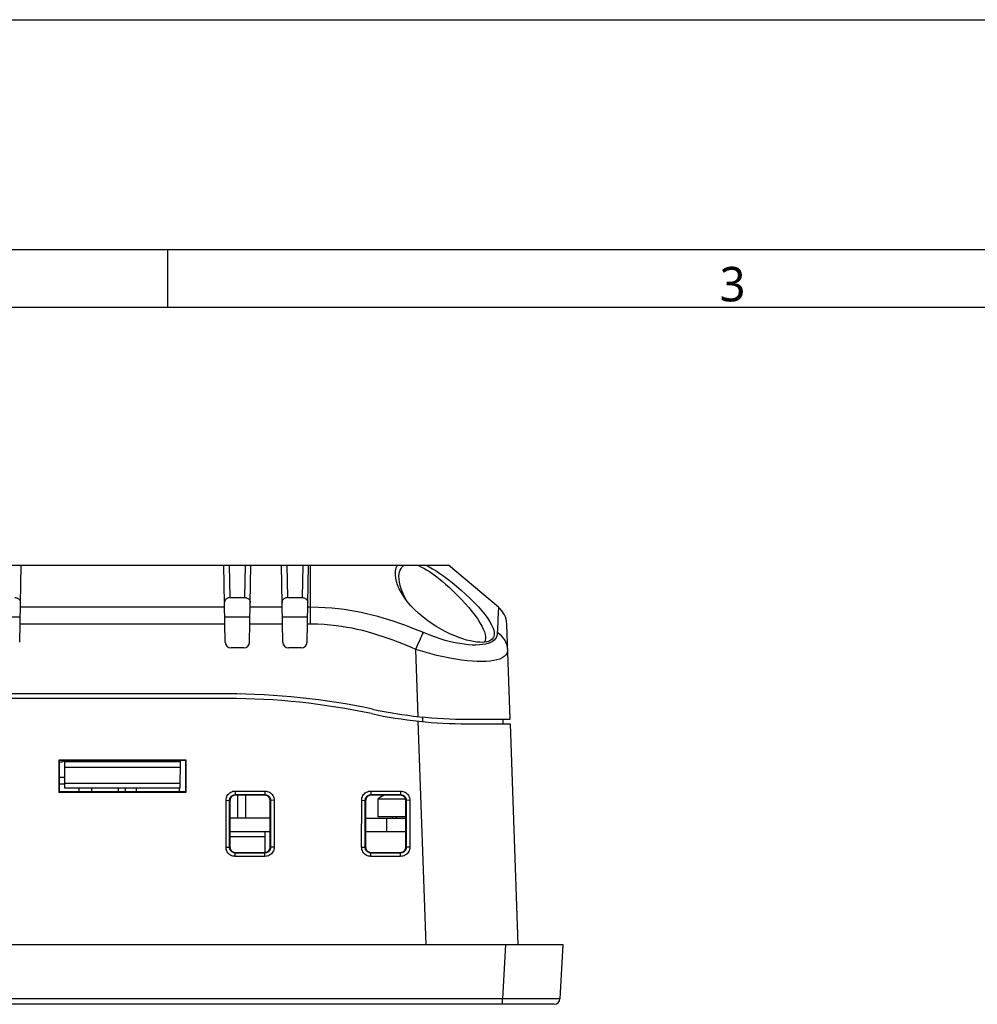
# Model space of a CAD drawing. Header units: millimetres. Extents: x 0 to 594, y 0 to 420.
# Tile 8 of 32: x 212 to 295, y 334 to 420. Entities that reach past the tile are written whole.
import ezdxf

# ---------------------------------------------------------------- set-up
doc = ezdxf.new("R2010")
doc.units = ezdxf.units.MM
doc.header["$LTSCALE"] = 32.67
for name, color, linetype in [('00_TOPRB0400WD-FORMAT', 7, 'CONTINUOUS'), ('D_SUB_09P-SHAPE', 7, 'CONTINUOUS'), ('ISO7045-M3X8-4_8-SHAPE', 7, 'CONTINUOUS'), ('PCB_MAIN-OP_04W_BASE-SHAPE', 7, 'CONTINUOUS'), ('RB04W-P0100_REV1-SHAPE', 7, 'CONTINUOUS'), ('RB04W-P0300_REV1-SHAPE', 7, 'CONTINUOUS'), ('TERMINAL_BLOCK_AG-SHAPE', 7, 'CONTINUOUS')]:
    doc.layers.add(name, color=color, linetype=linetype)
doc.styles.add('TEXTSTYLE_2', font='malgun.ttf')

msp = doc.modelspace()

# ---------------------------------------------------------------- linework, layer by layer
at = {"layer": '00_TOPRB0400WD-FORMAT', "color": 7, "linetype": 'Continuous'}
for p, q in [((0, 420), (594, 420)), ((20, 400), (574, 400)), ((225, 395), (225, 400)), ((25, 395), (569, 395))]:
    msp.add_line(p, q, dxfattribs=at)
at = {"layer": 'D_SUB_09P-SHAPE', "color": 7, "linetype": 'Continuous'}
for p, q in [((215.542754, 354.108556), (216.034463, 354.108556)), ((216.039699, 353.508556), (215.542754, 353.508556)), ((217.287754, 352.858556), (217.287754, 353.158556)), ((218.342754, 353.158556), (218.342754, 352.858556))]:
    msp.add_line(p, q, dxfattribs=at)
msp.add_arc((215.437754, 356.838556), 1.4224, 274.24909036, 294.31214594, dxfattribs=at)
at = {"layer": 'ISO7045-M3X8-4_8-SHAPE', "color": 7, "linetype": 'Continuous'}
for p, q in [((245.669034, 352.210028), (243.242754, 352.210028)), ((243.242754, 352.210028), (243.242754, 350.658556)), ((245.692754, 350.658556), (243.242754, 350.658556)), ((244.542754, 350.658556), (244.542754, 350.558556))]:
    msp.add_line(p, q, dxfattribs=at)
at = {"layer": 'ISO7045-M3X8-4_8-SHAPE', "color": 2, "linetype": 'Continuous'}
msp.add_line((244.842754, 350.658556), (244.842754, 350.558556), dxfattribs=at)
at = {"layer": 'ISO7045-M3X8-4_8-SHAPE', "color": 7, "linetype": 'Continuous'}
msp.add_arc((246.042754, 348.067565), 5, 116.03992966, 124.05579774, dxfattribs=at)
at = {"layer": 'PCB_MAIN-OP_04W_BASE-SHAPE', "color": 7, "linetype": 'Continuous'}
for p, q in [((233.892754, 350.558556), (230.392754, 350.558556)), ((242.192754, 350.558556), (245.692754, 350.558556)), ((244.042754, 349.358556), (244.042754, 350.558556)), ((233.892754, 349.358556), (230.392754, 349.358556)), ((245.692754, 349.358556), (242.192754, 349.358556))]:
    msp.add_line(p, q, dxfattribs=at)
at = {"layer": 'RB04W-P0100_REV1-SHAPE', "color": 7, "linetype": 'Continuous'}
for p, q in [((230.182265, 360.958556), (161.903243, 360.958556)), ((247.447627, 339.558556), (246.769153, 358.987507)), ((251.042754, 358.758556), (254.772275, 358.758556)), ((254.772275, 358.758556), (255.442754, 339.558556)), ((215.504013, 355.597303), (215.501896, 352.817705)), ((226.581494, 355.597303), (215.504013, 355.597303)), ((215.504013, 355.597303), (215.542754, 355.558556)), ((226.542754, 355.558556), (215.542754, 355.558556)), ((215.542754, 355.558556), (215.542754, 352.858556)), ((226.581494, 355.597303), (226.542754, 355.558556)), ((226.542754, 352.858556), (226.542754, 355.558556)), ((226.583612, 352.817705), (226.581494, 355.597303)), ((215.501896, 352.817705), (215.542754, 352.858556)), ((215.542754, 352.858556), (226.542754, 352.858556)), ((226.583612, 352.817705), (226.542754, 352.858556)), ((230.856998, 352.91005), (233.428509, 352.91005)), ((230.856998, 352.91005), (230.856998, 352.594165)), ((233.428509, 352.91005), (233.428509, 352.594165)), ((242.656998, 352.91005), (245.228509, 352.91005)), ((242.656998, 352.91005), (242.656998, 352.594165)), ((245.228509, 352.91005), (245.228509, 352.594165)), ((215.501896, 352.817705), (226.583612, 352.817705)), ((230.048248, 348.029912), (230.051353, 352.105509)), ((230.051353, 352.105509), (230.356584, 352.094808)), ((230.353479, 348.019211), (230.356584, 352.094808)), ((230.356584, 352.094808), (230.392754, 352.058633)), ((230.392754, 352.058633), (230.392754, 348.05848)), ((230.856998, 352.594165), (233.428509, 352.594165)), ((230.856998, 352.594165), (230.892601, 352.558556)), ((233.392906, 352.558556), (230.892601, 352.558556)), ((233.428509, 352.594165), (233.392906, 352.558556)), ((233.928924, 352.094808), (233.892754, 352.058633)), ((233.892754, 348.05848), (233.892754, 352.058633)), ((234.234155, 352.105509), (233.928924, 352.094808)), ((233.928924, 352.094808), (233.932029, 348.019211)), ((234.234155, 352.105509), (234.23726, 348.029912)), ((241.848248, 348.029912), (241.851353, 352.105509)), ((241.851353, 352.105509), (242.156584, 352.094808)), ((242.153479, 348.019211), (242.156584, 352.094808)), ((242.156584, 352.094808), (242.192754, 352.058633)), ((242.192754, 352.058633), (242.192754, 348.05848)), ((242.656998, 352.594165), (245.228509, 352.594165)), ((242.656998, 352.594165), (242.692601, 352.558556)), ((245.192906, 352.558556), (242.692601, 352.558556)), ((245.228509, 352.594165), (245.192906, 352.558556)), ((245.728924, 352.094808), (245.692754, 352.058633)), ((245.692754, 348.05848), (245.692754, 352.058633)), ((246.034155, 352.105509), (245.728924, 352.094808)), ((245.728924, 352.094808), (245.732029, 348.019211)), ((246.034155, 352.105509), (246.03726, 348.029912)), ((230.048248, 348.029912), (230.353479, 348.019211)), ((230.353479, 348.019211), (230.392754, 348.05848)), ((233.932029, 348.019211), (233.892754, 348.05848)), ((234.23726, 348.029912), (233.932029, 348.019211)), ((241.848248, 348.029912), (242.153479, 348.019211)), ((242.153479, 348.019211), (242.192754, 348.05848)), ((245.732029, 348.019211), (245.692754, 348.05848)), ((246.03726, 348.029912), (245.732029, 348.019211)), ((230.852911, 347.51872), (230.892754, 347.558556)), ((233.432596, 347.51872), (230.852911, 347.51872)), ((230.852911, 347.224143), (230.852911, 347.51872)), ((233.432596, 347.224143), (230.852911, 347.224143)), ((230.892754, 347.558556), (233.392754, 347.558556)), ((233.432596, 347.51872), (233.392754, 347.558556)), ((233.432596, 347.224143), (233.432596, 347.51872)), ((242.652911, 347.51872), (242.692754, 347.558556)), ((245.232596, 347.51872), (242.652911, 347.51872)), ((242.652911, 347.224143), (242.652911, 347.51872)), ((245.232596, 347.224143), (242.652911, 347.224143)), ((242.692754, 347.558556), (245.192754, 347.558556)), ((245.232596, 347.51872), (245.192754, 347.558556)), ((245.232596, 347.224143), (245.232596, 347.51872)), ((132.742754, 339.558556), (259.342754, 339.558556)), ((254.349606, 339.558556), (254.101918, 334.832389)), ((259.342754, 339.558556), (259.095066, 334.832389)), ((258.595751, 334.358556), (133.489757, 334.358556)), ((254.101918, 334.832389), (137.983589, 334.832389)), ((254.523672, 334.830301), (254.101918, 334.832389)), ((254.101918, 334.358556), (254.101918, 334.832389)), ((255.338372, 334.826741), (254.523672, 334.830301)), ((256.09553, 334.824163), (255.338372, 334.826741)), ((256.742527, 334.822577), (256.09553, 334.824163)), ((257.403642, 334.82166), (256.742527, 334.822577)), ((257.945323, 334.821761), (257.403642, 334.82166)), ((258.393416, 334.822726), (257.945323, 334.821761)), ((258.738446, 334.824558), (258.393416, 334.822726))]:
    msp.add_line(p, q, dxfattribs=at)
for points in [[(230.051353, 352.105509), (230.058366, 352.210882), (230.078768, 352.313126), (230.112945, 352.413227), (230.159741, 352.508222), (230.218516, 352.595797), (230.288119, 352.674993), (230.367724, 352.744427), (230.45572, 352.80305), (230.551085, 352.849528), (230.651221, 352.883337), (230.752825, 352.903391), (230.856998, 352.91005)], [(233.428509, 352.91005), (233.533953, 352.903122), (233.636274, 352.88281), (233.736462, 352.84873), (233.831551, 352.802035), (233.919224, 352.743363), (233.99852, 352.673862), (234.068057, 352.594358), (234.126784, 352.506461), (234.173362, 352.411189), (234.207269, 352.31114), (234.227412, 352.209613), (234.234155, 352.105509)], [(241.851353, 352.105509), (241.858366, 352.210882), (241.878768, 352.313126), (241.912945, 352.413227), (241.959741, 352.508222), (242.018516, 352.595797), (242.088119, 352.674993), (242.167724, 352.744427), (242.25572, 352.80305), (242.351085, 352.849528), (242.451221, 352.883337), (242.552825, 352.903391), (242.656998, 352.91005)], [(245.228509, 352.91005), (245.333953, 352.903122), (245.436274, 352.88281), (245.536462, 352.84873), (245.631551, 352.802035), (245.719224, 352.743363), (245.79852, 352.673862), (245.868057, 352.594358), (245.926784, 352.506461), (245.973362, 352.411189), (246.007269, 352.31114), (246.027412, 352.209613), (246.034155, 352.105509)], [(230.356584, 352.094808), (230.360877, 352.159666), (230.373633, 352.223691), (230.39478, 352.285863), (230.423942, 352.344796), (230.460424, 352.399177), (230.503686, 352.44831), (230.553094, 352.491447), (230.607784, 352.527787), (230.666977, 352.556743), (230.729204, 352.577606), (230.792864, 352.590053), (230.856998, 352.594165)], [(230.892601, 352.558556), (230.813471, 352.55214), (230.738126, 352.534092), (230.665718, 352.503979), (230.598797, 352.463101), (230.539241, 352.412086), (230.488226, 352.352525), (230.447344, 352.285591), (230.417224, 352.213162), (230.399173, 352.137793), (230.392754, 352.058633)], [(233.892754, 352.058633), (233.886335, 352.137793), (233.868283, 352.213162), (233.838164, 352.28559), (233.797282, 352.352524), (233.746267, 352.412086), (233.686711, 352.463101), (233.61979, 352.503978), (233.547381, 352.534092), (233.472037, 352.55214), (233.392906, 352.558556)], [(233.428509, 352.594165), (233.493437, 352.58995), (233.557539, 352.577279), (233.619795, 352.556223), (233.678819, 352.527157), (233.733295, 352.490772), (233.782525, 352.447608), (233.825761, 352.398297), (233.862198, 352.343702), (233.89125, 352.2846), (233.912203, 352.222458), (233.924734, 352.158874), (233.928924, 352.094808)], [(242.156584, 352.094808), (242.160877, 352.159666), (242.173633, 352.223691), (242.19478, 352.285863), (242.223942, 352.344796), (242.260424, 352.399177), (242.303686, 352.44831), (242.353094, 352.491447), (242.407784, 352.527787), (242.466977, 352.556743), (242.529204, 352.577606), (242.592864, 352.590053), (242.656998, 352.594165)], [(242.692601, 352.558556), (242.613471, 352.55214), (242.538126, 352.534092), (242.465718, 352.503979), (242.398797, 352.463101), (242.339241, 352.412086), (242.288226, 352.352525), (242.247344, 352.285591), (242.217224, 352.213162), (242.199173, 352.137793), (242.192754, 352.058633)], [(245.692754, 352.058633), (245.686335, 352.137793), (245.668283, 352.213162), (245.638164, 352.28559), (245.597282, 352.352524), (245.546267, 352.412086), (245.486711, 352.463101), (245.41979, 352.503978), (245.347381, 352.534092), (245.272037, 352.55214), (245.192906, 352.558556)], [(245.228509, 352.594165), (245.293437, 352.58995), (245.357539, 352.577279), (245.419795, 352.556223), (245.478819, 352.527157), (245.533295, 352.490772), (245.582525, 352.447608), (245.625761, 352.398297), (245.662198, 352.343702), (245.69125, 352.2846), (245.712203, 352.222458), (245.724734, 352.158874), (245.728924, 352.094808)], [(230.852911, 347.224143), (230.74751, 347.231076), (230.645244, 347.2514), (230.545125, 347.285499), (230.450116, 347.332225), (230.362528, 347.390933), (230.283316, 347.460491), (230.213851, 347.540086), (230.155196, 347.62811), (230.108693, 347.723552), (230.074877, 347.823806), (230.054851, 347.925557), (230.048248, 348.029912)], [(230.852911, 347.51872), (230.788013, 347.522941), (230.723955, 347.535629), (230.661758, 347.556714), (230.602805, 347.585819), (230.548409, 347.622255), (230.499264, 347.665486), (230.456109, 347.71489), (230.419756, 347.769604), (230.390796, 347.828856), (230.369945, 347.891171), (230.357531, 347.954943), (230.353479, 348.019211)], [(230.392754, 348.05848), (230.399171, 347.979347), (230.417223, 347.903995), (230.447345, 347.831573), (230.488234, 347.764638), (230.539264, 347.705068), (230.598841, 347.654041), (230.665788, 347.613152), (230.738226, 347.583028), (230.813597, 347.564975), (230.892754, 347.558556)], [(233.392754, 347.558556), (233.47191, 347.564975), (233.547281, 347.583028), (233.619719, 347.613152), (233.686667, 347.654041), (233.746244, 347.705068), (233.797274, 347.764638), (233.838163, 347.831573), (233.868285, 347.903995), (233.886337, 347.979347), (233.892754, 348.05848)], [(234.23726, 348.029912), (234.230382, 347.92426), (234.210092, 347.821775), (234.175999, 347.721467), (234.129272, 347.626305), (234.070566, 347.53861), (234.001032, 347.459331), (233.921506, 347.389843), (233.83359, 347.331186), (233.738295, 347.284683), (233.638227, 347.250859), (233.536695, 347.2308), (233.432596, 347.224143)], [(233.932029, 348.019211), (233.927872, 347.954133), (233.915229, 347.889909), (233.89418, 347.827562), (233.865106, 347.768483), (233.828706, 347.713986), (233.785524, 347.664765), (233.736197, 347.621563), (233.681584, 347.585174), (233.622456, 347.55618), (233.560288, 347.535293), (233.496681, 347.522835), (233.432596, 347.51872)], [(242.652911, 347.224143), (242.54751, 347.231076), (242.445244, 347.2514), (242.345125, 347.285499), (242.250116, 347.332225), (242.162528, 347.390933), (242.083316, 347.460491), (242.013851, 347.540086), (241.955196, 347.62811), (241.908693, 347.723552), (241.874877, 347.823806), (241.854851, 347.925557), (241.848248, 348.029912)], [(242.652911, 347.51872), (242.588013, 347.522941), (242.523955, 347.535629), (242.461758, 347.556714), (242.402805, 347.585819), (242.348409, 347.622255), (242.299264, 347.665486), (242.256109, 347.71489), (242.219756, 347.769604), (242.190796, 347.828856), (242.169945, 347.891171), (242.157531, 347.954943), (242.153479, 348.019211)], [(242.192754, 348.05848), (242.199171, 347.979347), (242.217223, 347.903995), (242.247345, 347.831573), (242.288234, 347.764638), (242.339264, 347.705068), (242.398841, 347.654041), (242.465788, 347.613152), (242.538226, 347.583028), (242.613597, 347.564975), (242.692754, 347.558556)], [(245.192754, 347.558556), (245.27191, 347.564975), (245.347281, 347.583028), (245.419719, 347.613152), (245.486667, 347.654041), (245.546244, 347.705068), (245.597274, 347.764638), (245.638163, 347.831573), (245.668285, 347.903995), (245.686337, 347.979347), (245.692754, 348.05848)], [(246.03726, 348.029912), (246.030382, 347.92426), (246.010092, 347.821775), (245.975999, 347.721467), (245.929272, 347.626305), (245.870566, 347.53861), (245.801032, 347.459331), (245.721506, 347.389843), (245.63359, 347.331186), (245.538295, 347.284683), (245.438227, 347.250859), (245.336695, 347.2308), (245.232596, 347.224143)], [(245.732029, 348.019211), (245.727872, 347.954133), (245.715229, 347.889909), (245.69418, 347.827562), (245.665106, 347.768483), (245.628706, 347.713986), (245.585524, 347.664765), (245.536197, 347.621563), (245.481584, 347.585174), (245.422456, 347.55618), (245.360288, 347.535293), (245.296681, 347.522835), (245.232596, 347.51872)], [(259.095066, 334.832389), (259.080461, 334.83051), (259.037249, 334.828742), (258.96665, 334.827218), (258.868037, 334.82581), (258.738446, 334.824558)]]:
    msp.add_lwpolyline(points, dxfattribs=at)
for centre, radius, start, end in [((230.182265, 300.958556), 60, 77.95939226, 90), ((251.042754, 398.758556), 40, 257.95939226, 270), ((258.595751, 334.858556), 0.5, 270, 357)]:
    msp.add_arc(centre, radius, start, end, dxfattribs=at)
at = {"layer": 'RB04W-P0300_REV1-SHAPE', "color": 7, "linetype": 'Continuous'}
for p, q in [((142.699254, 372.558556), (249.390254, 372.558556)), ((212.101329, 365.84983), (212.21843, 372.558556)), ((229.984179, 365.84983), (229.867077, 372.558556)), ((230.416291, 369.734723), (230.367001, 372.558556)), ((231.718506, 372.558556), (231.669216, 369.734723)), ((232.101329, 365.84983), (232.21843, 372.558556)), ((234.984179, 365.84983), (234.867077, 372.558556)), ((235.416291, 369.734723), (235.367001, 372.558556)), ((236.718506, 372.558556), (236.669216, 369.734723)), ((237.101329, 365.84983), (237.21843, 372.558556)), ((237.390254, 367.432935), (237.390254, 372.558556)), ((253.756156, 368.89513), (249.390254, 372.558556)), ((230.416291, 369.734723), (231.669216, 369.734723)), ((235.416291, 369.734723), (236.669216, 369.734723)), ((229.931021, 368.895225), (212.154487, 368.895225)), ((234.931021, 368.895225), (232.154487, 368.895225)), ((237.390254, 368.895225), (237.154487, 368.895225)), ((209.945625, 368.058556), (212.139882, 368.058556)), ((229.956545, 367.432935), (212.128962, 367.432935)), ((229.945625, 368.058556), (232.139882, 368.058556)), ((234.956545, 367.432935), (232.128962, 367.432935)), ((234.945625, 368.058556), (237.139882, 368.058556)), ((237.390254, 367.432935), (237.128962, 367.432935)), ((254.758307, 359.158556), (254.469362, 367.43284)), ((253.219343, 365.929236), (253.046929, 365.83187)), ((231.601405, 365.358556), (230.484102, 365.358556)), ((236.601405, 365.358556), (235.484102, 365.358556)), ((246.75505, 359.391367), (246.551311, 365.225705)), ((230.182265, 361.358556), (161.903243, 361.358556)), ((247.172275, 358.946254), (247.172275, 359.348159)), ((251.042754, 359.158556), (254.758307, 359.158556)), ((254.172275, 358.758556), (254.172275, 359.158556)), ((216.042754, 353.158556), (216.021809, 355.558556)), ((226.062826, 355.458556), (216.022682, 355.458556)), ((226.063698, 355.558556), (226.042754, 353.158556)), ((226.058492, 354.96198), (216.027016, 354.96198)), ((226.046181, 353.55125), (216.039327, 353.55125)), ((226.042754, 353.158556), (216.042754, 353.158556)), ((220.685653, 352.858556), (220.685744, 353.158556)), ((233.442754, 348.918958), (230.392754, 348.918958))]:
    msp.add_line(p, q, dxfattribs=at)
for points in [[(244.785621, 371.701923), (244.784461, 371.879057), (244.796467, 372.042283), (244.82197, 372.191448), (244.859694, 372.327011), (244.908467, 372.449431), (244.968809, 372.558556)], [(245.101864, 371.35378), (245.096796, 371.584587), (245.113859, 371.791403), (245.150343, 371.973733), (245.204045, 372.133066), (245.273194, 372.270503), (245.356242, 372.386712), (245.452231, 372.48286), (245.559464, 372.558556)], [(246.660463, 372.558556), (246.851246, 372.485268), (247.054619, 372.392794), (247.269652, 372.281524), (247.497468, 372.150291), (247.738517, 371.998347), (247.993447, 371.824818), (248.262582, 371.628824), (248.546266, 371.409637), (248.844363, 371.166236), (249.156529, 370.898624), (249.482121, 370.605797), (249.818355, 370.289754), (250.164161, 369.948981), (250.508984, 369.593008), (250.845442, 369.227582), (251.163319, 368.862538), (251.453361, 368.509243), (251.713849, 368.168844), (251.942086, 367.845887), (252.13711, 367.541555), (252.298242, 367.258657), (252.426066, 366.996866), (252.521136, 366.757059), (252.584693, 366.538428), (252.617667, 366.340393), (252.62068, 366.163148)], [(247.460232, 372.558556), (247.733226, 372.413218), (248.021654, 372.244898), (248.326633, 372.054019), (248.64826, 371.83931), (248.987176, 371.599677), (249.342423, 371.335008), (249.713793, 371.044417), (250.098455, 370.729132), (250.496629, 370.386907), (250.896566, 370.027285), (251.289152, 369.655405), (251.663343, 369.28223), (252.005056, 368.919881), (252.313456, 368.570031), (252.583776, 368.237985), (252.81539, 367.924977), (253.006645, 367.634092), (253.158354, 367.365072), (253.271163, 367.118987), (253.346083, 366.894934), (253.385048, 366.692301), (253.387142, 366.511292)], [(245.608011, 369.677837), (245.540103, 369.775283), (245.309426, 370.143035), (245.12168, 370.498762), (244.980132, 370.833125), (244.878841, 371.146483), (244.814553, 371.435738), (244.785621, 371.701923)], [(245.789703, 369.436063), (245.587363, 369.794891), (245.41849, 370.150618), (245.288884, 370.484981), (245.194809, 370.798339), (245.13347, 371.087594), (245.101864, 371.35378)], [(211.669216, 369.734723), (211.726585, 369.732045), (211.783347, 369.723444), (211.839876, 369.709027), (211.895046, 369.688471), (211.948344, 369.661401), (211.99831, 369.628093), (212.043672, 369.588581), (212.083353, 369.543217), (212.116288, 369.492254), (212.14116, 369.436024), (212.156092, 369.374991), (212.161709, 369.309002)], [(230.416291, 369.734723), (230.358922, 369.732045), (230.302161, 369.723444), (230.245632, 369.709027), (230.190462, 369.688471), (230.137164, 369.661401), (230.087198, 369.628093), (230.041835, 369.588581), (230.002154, 369.543217), (229.96922, 369.492254), (229.944347, 369.436024), (229.929416, 369.374991), (229.923799, 369.309002)], [(231.669216, 369.734723), (231.726585, 369.732045), (231.783347, 369.723444), (231.839876, 369.709027), (231.895046, 369.688471), (231.948344, 369.661401), (231.99831, 369.628093), (232.043672, 369.588581), (232.083353, 369.543217), (232.116288, 369.492254), (232.14116, 369.436024), (232.156092, 369.374991), (232.161709, 369.309002)], [(235.416291, 369.734723), (235.358922, 369.732045), (235.302161, 369.723444), (235.245632, 369.709027), (235.190462, 369.688471), (235.137164, 369.661401), (235.087198, 369.628093), (235.041835, 369.588581), (235.002154, 369.543217), (234.96922, 369.492254), (234.944347, 369.436024), (234.929416, 369.374991), (234.923799, 369.309002)], [(236.669216, 369.734723), (236.726585, 369.732045), (236.783347, 369.723444), (236.839876, 369.709027), (236.895046, 369.688471), (236.948344, 369.661401), (236.99831, 369.628093), (237.043672, 369.588581), (237.083353, 369.543217), (237.116288, 369.492254), (237.14116, 369.436024), (237.156092, 369.374991), (237.161709, 369.309002)], [(246.127067, 369.031367), (245.815769, 369.401377), (245.608011, 369.677837)], [(247.216289, 366.687995), (246.842029, 366.844442), (246.448953, 367.002529), (246.037596, 367.162722), (245.607452, 367.323623), (245.155536, 367.485156), (244.689558, 367.643819), (244.215055, 367.796389), (243.734162, 367.941946), (243.24972, 368.078724), (242.76417, 368.206033), (242.281301, 368.322444), (241.799148, 368.428399), (241.320516, 368.523505), (240.834735, 368.608832), (240.334261, 368.685815), (239.81295, 368.752964), (239.263736, 368.810318), (238.681162, 368.854718), (238.056198, 368.882627), (237.390254, 368.895225)], [(253.008673, 365.976777), (252.938631, 365.94565), (252.76877, 365.892588), (252.575665, 365.85832), (252.360207, 365.842793), (252.123653, 365.845674), (251.866621, 365.867202), (251.589974, 365.907337), (251.294468, 365.966578), (250.980907, 366.045194), (250.650365, 366.143837), (250.303769, 366.263024), (249.942804, 366.403423), (249.568715, 366.565723), (249.184146, 366.750382), (248.790885, 366.958119), (248.392845, 367.188854), (247.992643, 367.443032), (247.595364, 367.719805), (247.204136, 368.01934), (246.825697, 368.339046), (246.464667, 368.677414), (246.127067, 369.031367)], [(253.734685, 368.532095), (253.725075, 368.37544), (253.715744, 368.193485), (253.70458, 367.992343)], [(253.756156, 368.89513), (253.756116, 368.87892), (253.752337, 368.834729), (253.747242, 368.762727), (253.734685, 368.532095)], [(246.551311, 365.225705), (246.195882, 365.382152), (245.823563, 365.540239), (245.434437, 365.700432), (245.028255, 365.861333), (244.602446, 366.022867), (244.164065, 366.181529), (243.718734, 366.334099), (243.268179, 366.479656), (242.815326, 366.616434), (242.362208, 366.743743), (241.91249, 366.860154), (241.464204, 366.966109), (241.01989, 367.061215), (240.569689, 367.146542), (240.106517, 367.223525), (239.624592, 367.290674), (239.117618, 367.348028), (238.580056, 367.392428), (238.003313, 367.420337), (237.390254, 367.432935)], [(253.70458, 367.992343), (253.683307, 367.551881), (253.663828, 367.100568)], [(246.551311, 365.225705), (246.648368, 365.44295), (246.744039, 365.656097), (246.83696, 365.862106), (246.925804, 366.058034), (247.009302, 366.241086), (247.086263, 366.408649), (247.155589, 366.55833), (247.216289, 366.687995)], [(252.370765, 365.642065), (252.094967, 365.61298), (251.795643, 365.601157), (251.47392, 365.606703), (251.131072, 365.629706), (250.768165, 365.670322), (250.38733, 365.728399), (249.987029, 365.804948), (249.565848, 365.900693), (249.125773, 366.016334), (248.667408, 366.152821), (248.194358, 366.310118), (247.710259, 366.488545), (247.216289, 366.687995)], [(253.647893, 366.687962), (253.622586, 366.495699), (253.566088, 366.324238), (253.479539, 366.174488), (253.363863, 366.043722), (253.219343, 365.929236)], [(253.663828, 367.100568), (253.652556, 366.889427), (253.647893, 366.687962)], [(254.546438, 365.225672), (254.52457, 365.442917), (254.474485, 365.656064), (254.396897, 365.862073), (254.292915, 366.058001), (254.164022, 366.241053), (254.012058, 366.408616), (253.839193, 366.558298), (253.647893, 366.687963)], [(253.046929, 365.83187), (252.847608, 365.751558), (252.621988, 365.688311), (252.370765, 365.642065)], [(252.62068, 366.163148), (252.595079, 366.008586), (252.542331, 365.874867), (252.528468, 365.854919)], [(253.387142, 366.511292), (253.355782, 366.35673), (253.294407, 366.223011), (253.202994, 366.110383), (253.083733, 366.018102), (253.008673, 365.976777)], [(254.546438, 365.225672), (254.53094, 365.038395), (254.472746, 364.871393), (254.375658, 364.725572), (254.241264, 364.598304), (254.069054, 364.486886), (253.860635, 364.392144), (253.617195, 364.314008), (253.339684, 364.252483), (253.028929, 364.207501), (252.686318, 364.17921), (252.31322, 364.167712), (251.911113, 364.173105), (251.481669, 364.195479), (251.026303, 364.234985), (250.547678, 364.291468), (250.044188, 364.365951), (249.5139, 364.459113), (248.959373, 364.571649), (248.381626, 364.70451), (247.784983, 364.857645), (247.173937, 365.031397), (246.551311, 365.225705)]]:
    msp.add_lwpolyline(points, dxfattribs=at)
for centre, radius, start, end in [((252.470581, 367.363041), 2, 2, 50), ((230.484102, 365.858556), 0.5, 181, 270), ((231.601405, 365.858556), 0.5, 270, 359), ((235.484102, 365.858556), 0.5, 181, 270), ((236.601405, 365.858556), 0.5, 270, 359), ((230.182265, 300.958556), 60.4, 77.95939226, 90), ((251.042754, 398.758556), 39.6, 257.95939226, 270)]:
    msp.add_arc(centre, radius, start, end, dxfattribs=at)
at = {"layer": 'TERMINAL_BLOCK_AG-SHAPE', "color": 7, "linetype": 'Continuous'}
for p, q in [((221.282754, 353.158556), (221.282754, 352.858556)), ((222.242754, 353.158556), (222.242754, 352.858556)), ((225.982754, 353.158556), (225.982754, 352.858556)), ((231.062754, 352.558556), (231.062754, 350.558556)), ((231.742754, 352.558556), (231.742754, 350.558556)), ((233.442754, 347.562611), (233.442754, 349.358556))]:
    msp.add_line(p, q, dxfattribs=at)

# ---------------------------------------------------------------- texts
at = {"layer": '00_TOPRB0400WD-FORMAT', "color": 7, "linetype": 'Continuous', "insert": (273, 398.5), "char_height": 3, "width": 2.3, "attachment_point": 1, "line_spacing_factor": 0.9, "style": 'TEXTSTYLE_2'}
msp.add_mtext('3', dxfattribs=at)

doc.saveas('drawing.dxf')
